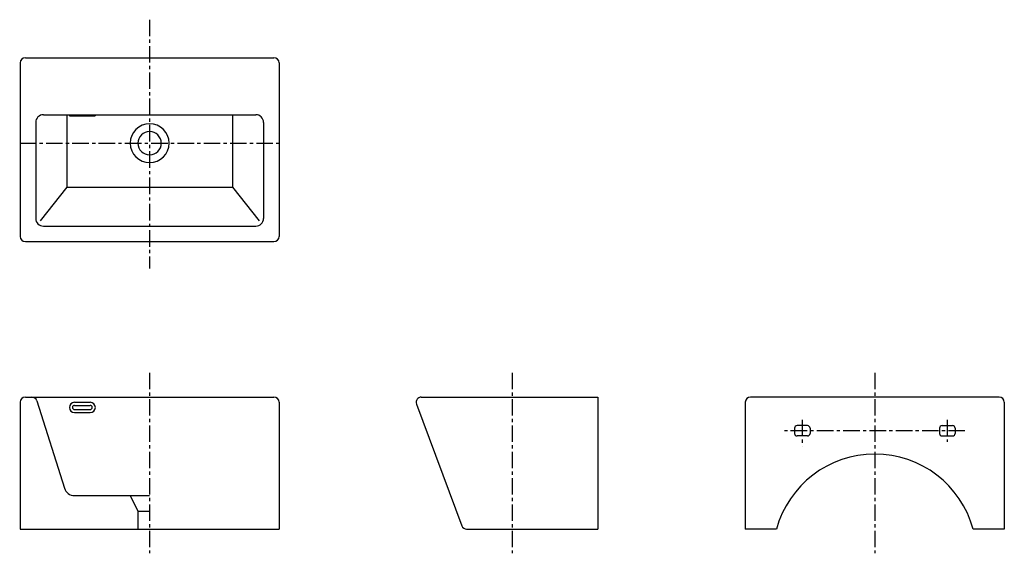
# Model space of a CAD drawing. Header units: millimetres. Extents: x -251 to 1650, y -779 to 251.
import ezdxf

# ---------------------------------------------------------------- set-up
doc = ezdxf.new("R2010")
doc.units = ezdxf.units.MM
doc.linetypes.add('CENTER', pattern=[50.8, 31.75, -6.35, 6.35, -6.35])

msp = doc.modelspace()

# ---------------------------------------------------------------- linework, layer by layer
at = {"color": 7, "linetype": 'CENTER'}
for p, q in [((0, 250.900156), (0, -229.601151)), ((-250.900156, 12.5), (250.900156, 12.5)), ((0, -430.646206), (0, -779.007999)), ((700, -430.646206), (700, -779.007999)), ((1400, -430.646206), (1400, -779.007999)), ((1260, -521.164441), (1260, -572.517986)), ((1540, -521.198646), (1540, -564.071168)), ((1574.047952, -542.5), (1225.746388, -542.5))]:
    msp.add_line(p, q, dxfattribs=at)
at = {"color": 7, "linetype": 'CONTINUOUS'}
for p, q in [((-240, 177.5), (240, 177.5)), ((-250, 167.5), (-250, -167.5)), ((250, 167.5), (250, -167.5)), ((-205, 67.5), (205, 67.5)), ((-160, 67.5), (-160, -72.5)), ((-155, 67.5), (-155, 65.5)), ((-155, 65.5), (-105, 65.5)), ((-105, 67.5), (-105, 65.5)), ((160, 67.5), (160, -72.5)), ((-220, 52.5), (-220, -132.5)), ((220, 52.5), (220, -132.5)), ((-160, -72.5), (-211.592078, -136.990097)), ((-160, -72.5), (160, -72.5)), ((160, -72.5), (211.592078, -136.990097)), ((-205, -147.5), (205, -147.5)), ((-240, -177.5), (240, -177.5)), ((-250, -487.5), (-250, -732.5)), ((-240, -477.5), (240, -477.5)), ((-217.793046, -484.488686), (-164.413907, -653.522627)), ((-145, -487.5), (-114.844904, -487.5)), ((-145, -493.5), (-114.844904, -493.5)), ((250, -487.5), (250, -732.5)), ((515.026092, -490.99109), (602.575112, -725.99109)), ((524.396914, -477.5), (865, -477.5)), ((865, -477.5), (865, -732.5)), ((1150, -487.5), (1150, -732.5)), ((1640, -477.5), (1160, -477.5)), ((1650, -487.5), (1650, -732.5)), ((-145, -501.5), (-114.844904, -501.5)), ((-145, -507.5), (-114.844904, -507.5)), ((1245, -537.5), (1245, -547.5)), ((1270, -532.5), (1250, -532.5)), ((1275, -537.5), (1275, -547.5)), ((1525, -537.5), (1525, -547.5)), ((1530, -532.5), (1550, -532.5)), ((1555, -537.5), (1555, -547.5)), ((1270, -552.5), (1250, -552.5)), ((1530, -552.5), (1550, -552.5)), ((-145.342254, -667.5), (0, -667.5)), ((-37.5, -667.5), (-22.5, -697.5)), ((-22.5, -697.5), (-22.5, -732.5)), ((-22.5, -697.5), (0, -697.5)), ((-250, -732.5), (250, -732.5)), ((611.945933, -732.5), (865, -732.5)), ((1210, -732.5), (1150, -732.5)), ((1650, -732.5), (1590, -732.5))]:
    msp.add_line(p, q, dxfattribs=at)
for centre, radius, start, end in [((-240, 167.5), 10, 89.999997, 179.999995), ((240, 167.5), 10, 0, 89.999997), ((-205, 52.5), 15, 89.999997, 179.999995), ((205, 52.5), 15, 0, 89.999997), ((0, 12.5), 37.5, 0, 359.99999), ((0, 12.5), 22.5, 0, 359.99999), ((-205, -132.5), 15, -179.999995, -89.999997), ((205, -132.5), 15, -89.999997, 0), ((-240, -167.5), 10, -179.999995, -89.999997), ((240, -167.5), 10, -89.999997, 0), ((-240, -487.5), 10, 89.999997, 179.999995), ((-227.328873, -487.5), 10, 17.525568, 89.999997), ((-145, -497.5), 10, 89.999997, 269.999992), ((-145, -497.5), 4, 89.999997, 269.999992), ((-114.844904, -497.5), 4, -89.999997, 89.999997), ((-114.844904, -497.5), 10, -89.999997, 89.999997), ((240, -487.5), 10, 0, 89.999997), ((524.396914, -487.5), 10, 89.999997, 200.432823), ((1160, -487.5), 10, 89.999997, 179.999995), ((1640, -487.5), 10, 0, 89.999997), ((1250, -537.5), 5, 89.999997, 179.999995), ((1250, -547.5), 5, -179.999995, -89.999997), ((1270, -537.5), 5, 0, 89.999997), ((1270, -547.5), 5, -89.999997, 0), ((1530, -537.5), 5, 89.999997, 179.999995), ((1530, -547.5), 5, -179.999995, -89.999997), ((1550, -537.5), 5, 0, 89.999997), ((1550, -547.5), 5, -89.999997, 0), ((1400, -784.482759), 196.982759, 15.301301, 164.698694), ((-145.342254, -647.5), 20, -162.474427, -89.999997), ((611.945933, -722.5), 10, -159.567167, -89.999997)]:
    msp.add_arc(centre, radius, start, end, dxfattribs=at)

doc.saveas('drawing.dxf')
